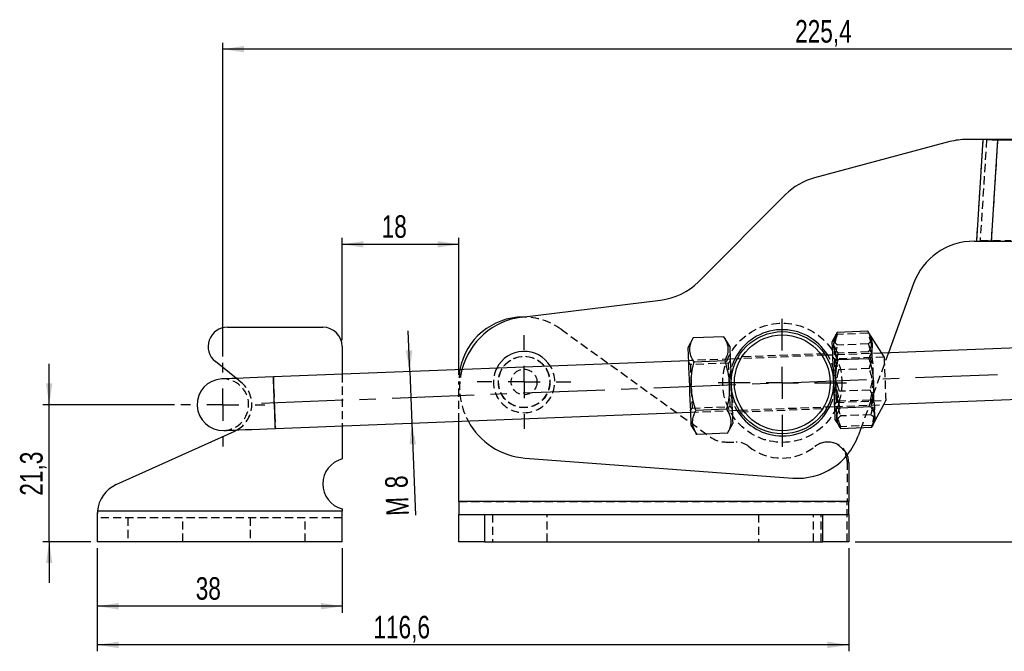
# Model space of a CAD drawing. Extents: x 50 to 380, y 23 to 289.
# Tile 5 of 12: x 64 to 217, y 191 to 289. Entities that reach past the tile are written whole.
import ezdxf

# ---------------------------------------------------------------- set-up
doc = ezdxf.new("R2010")
doc.units = 0
doc.linetypes.add('CENTERX2', pattern=[20.32, 12.7, -2.54, 2.54, -2.54])
doc.linetypes.add('HIDDEN', pattern=[1.905, 1.27, -0.635])
doc.layers.get('0').update_dxf_attribs({"linetype": 'CONTINUOUS'})
doc.layers.add('FORMATO', color=179, linetype='CONTINUOUS')
doc.styles.add('SLDTEXTSTYLE0', font='TXT', dxfattribs={"width": 0.75})
doc.dimstyles.new('SLDDIMSTYLE0', dxfattribs={"dimtxt": 3.5, "dimasz": 3.302, "dimexe": 0, "dimexo": 0.0625, "dimgap": 0.875, "dimtad": 1, "dimdec": 1, "dimrnd": 1e-09, "dimzin": 12, "dimtxsty": 'SLDTEXTSTYLE0', "dimsah": 1, "dimcen": 0.09, "dimazin": 3, "dimtfac": 1, "dimtdec": 1, "dimtofl": 0, "dimtmove": 0, "dimatfit": 3, "dimtolj": 1, "dimtzin": 12})
doc.dimstyles.new('SLDDIMSTYLE1', dxfattribs={"dimtxt": 3.5, "dimasz": 3.302, "dimexe": 0, "dimexo": 0.0625, "dimgap": 0.875, "dimtad": 1, "dimdec": 1, "dimrnd": 1e-09, "dimzin": 12, "dimtxsty": 'SLDTEXTSTYLE0', "dimsah": 1, "dimcen": 0.09, "dimazin": 3, "dimtfac": 1, "dimtofl": 0, "dimtmove": 0, "dimatfit": 3, "dimtolj": 1, "dimtzin": 12})
doc.dimstyles.new('SLDDIMSTYLE2', dxfattribs={"dimtxt": 3.5, "dimasz": 3.302, "dimexe": 0, "dimexo": 0.0625, "dimgap": 0.875, "dimtad": 1, "dimdec": 1, "dimrnd": 1e-09, "dimzin": 12, "dimtxsty": 'SLDTEXTSTYLE0', "dimsah": 1, "dimcen": 0.09, "dimazin": 3, "dimtfac": 1, "dimtdec": 1, "dimtmove": 0, "dimatfit": 3, "dimtolj": 1, "dimtzin": 12})
doc.dimstyles.new('SLDDIMSTYLE3', dxfattribs={"dimtxt": 3.5, "dimasz": 3.302, "dimexe": 0, "dimexo": 0.0625, "dimgap": 0.875, "dimtad": 1, "dimdec": 3, "dimrnd": 1e-09, "dimzin": 12, "dimtxsty": 'SLDTEXTSTYLE0', "dimsah": 1, "dimcen": 0.09, "dimazin": 3, "dimtfac": 1, "dimtdec": 3, "dimtofl": 0, "dimtmove": 0, "dimatfit": 3, "dimtolj": 1, "dimtzin": 12})
doc.dimstyles.new('SLDDIMSTYLE4', dxfattribs={"dimtxt": 3.5, "dimasz": 3.302, "dimexe": 0, "dimexo": 0.0625, "dimgap": 0.875, "dimtad": 1, "dimdec": 0, "dimrnd": 1e-09, "dimzin": 12, "dimtxsty": 'SLDTEXTSTYLE0', "dimsah": 1, "dimcen": 0.09, "dimazin": 3, "dimtfac": 1, "dimtdec": 0, "dimtmove": 0, "dimatfit": 3, "dimtolj": 1, "dimtzin": 12})
doc.dimstyles.new('SLDDIMSTYLE5', dxfattribs={"dimtxt": 3.5, "dimasz": 3.302, "dimexe": 0, "dimexo": 0.0625, "dimgap": 0.875, "dimtad": 1, "dimdec": 3, "dimrnd": 1e-09, "dimzin": 12, "dimtxsty": 'SLDTEXTSTYLE0', "dimsah": 1, "dimcen": 0.09, "dimazin": 3, "dimtfac": 1, "dimtdec": 3, "dimtmove": 0, "dimatfit": 3, "dimtolj": 1, "dimtzin": 12})

# ---------------------------------------------------------------- blocks, each defined once
blk = doc.blocks.new('_D')
at = {"layer": 'FORMATO'}
for p, q in [((95.77, 236.98), (95.77, 285.69)), ((321.12, 284.69), (95.77, 284.69)), ((321.12, 262.84), (321.12, 285.69))]:
    blk.add_line(p, q, dxfattribs=at)
for points in [[(95.77, 284.69), (99.07, 284.19), (99.07, 285.2)], [(321.12, 284.69), (317.82, 285.2), (317.82, 284.19)]]:
    blk.add_solid(points, dxfattribs=at)
at = {"layer": 'FORMATO', "insert": (184.59, 289.21), "char_height": 3.5, "attachment_point": 1, "style": 'SLDTEXTSTYLE0'}
blk.add_mtext('225,4', dxfattribs=at)
blk = doc.blocks.new('_D_1')
at = {"layer": 'FORMATO'}
for p, q in [((285.5, 281.61), (332.46, 281.61)), ((331.46, 281.61), (331.46, 208.19)), ((193.9, 208.19), (332.46, 208.19))]:
    blk.add_line(p, q, dxfattribs=at)
for points in [[(331.46, 281.61), (330.95, 278.31), (331.97, 278.31)], [(331.46, 208.19), (331.97, 211.49), (330.95, 211.49)]]:
    blk.add_solid(points, dxfattribs=at)
at = {"layer": 'FORMATO', "insert": (326.95, 237.55), "char_height": 3.5, "attachment_point": 1, "rotation": 90, "style": 'SLDTEXTSTYLE0'}
blk.add_mtext('73,4', dxfattribs=at)
blk = doc.blocks.new('_D_2')
at = {"layer": 'FORMATO'}
for p, q in [((68.81, 229.48), (68.81, 235.83)), ((88.27, 229.48), (67.81, 229.48)), ((68.81, 208.19), (68.81, 229.48)), ((75.28, 208.19), (67.81, 208.19)), ((68.81, 208.19), (68.81, 201.84))]:
    blk.add_line(p, q, dxfattribs=at)
for points in [[(68.81, 229.48), (69.32, 232.78), (68.31, 232.78)], [(68.81, 208.19), (68.31, 204.89), (69.32, 204.89)]]:
    blk.add_solid(points, dxfattribs=at)
at = {"layer": 'FORMATO', "insert": (64.3, 215.36), "char_height": 3.5, "attachment_point": 1, "rotation": 90, "style": 'SLDTEXTSTYLE0'}
blk.add_mtext('21,3', dxfattribs=at)
blk = doc.blocks.new('_D_3')
at = {"layer": 'FORMATO'}
for p, q in [((76.28, 207.19), (76.28, 197.19)), ((114.28, 207.19), (114.28, 197.19)), ((114.28, 198.19), (76.28, 198.19))]:
    blk.add_line(p, q, dxfattribs=at)
for points in [[(76.28, 198.19), (79.59, 197.68), (79.59, 198.7)], [(114.28, 198.19), (110.98, 198.7), (110.98, 197.68)]]:
    blk.add_solid(points, dxfattribs=at)
at = {"layer": 'FORMATO', "insert": (91.56, 202.7), "char_height": 3.5, "attachment_point": 1, "style": 'SLDTEXTSTYLE0'}
blk.add_mtext('38', dxfattribs=at)
blk = doc.blocks.new('_D_4')
at = {"layer": 'FORMATO'}
for p, q in [((114.28, 239.52), (114.28, 255.39)), ((132.4, 234.1), (132.4, 255.39)), ((114.28, 254.39), (132.4, 254.39))]:
    blk.add_line(p, q, dxfattribs=at)
for points in [[(114.28, 254.39), (117.59, 253.88), (117.59, 254.89)], [(132.4, 254.39), (129.1, 254.89), (129.1, 253.88)]]:
    blk.add_solid(points, dxfattribs=at)
at = {"layer": 'FORMATO', "insert": (120.42, 258.9), "char_height": 3.5, "attachment_point": 1, "style": 'SLDTEXTSTYLE0'}
blk.add_mtext('18', dxfattribs=at)
blk = doc.blocks.new('_D_5')
at = {"layer": 'FORMATO'}
for p, q in [((76.28, 207.19), (76.28, 191.19)), ((192.9, 207.19), (192.9, 191.19)), ((192.9, 192.19), (76.28, 192.19))]:
    blk.add_line(p, q, dxfattribs=at)
for points in [[(76.28, 192.19), (79.59, 191.68), (79.59, 192.7)], [(192.9, 192.19), (189.6, 192.7), (189.6, 191.68)]]:
    blk.add_solid(points, dxfattribs=at)
at = {"layer": 'FORMATO', "insert": (119.14, 196.7), "char_height": 3.5, "attachment_point": 1, "style": 'SLDTEXTSTYLE0'}
blk.add_mtext('116,6', dxfattribs=at)
blk = doc.blocks.new('_D_6')
at = {"layer": 'FORMATO'}
for p, q in [((124.8, 234.62), (124.55, 240.97)), ((124.8, 234.62), (125.11, 226.63)), ((125.11, 226.63), (125.67, 212.34))]:
    blk.add_line(p, q, dxfattribs=at)
for points in [[(124.8, 234.62), (125.18, 237.94), (124.16, 237.9)], [(125.11, 226.63), (124.73, 223.31), (125.75, 223.35)]]:
    blk.add_solid(points, dxfattribs=at)
at = {"layer": 'FORMATO', "char_height": 3.5, "attachment_point": 1, "rotation": 92.2458, "style": 'SLDTEXTSTYLE0'}
for s, insert in [('8', (121, 216.45)), ('M', (121.16, 212.17))]:
    blk.add_mtext(s, dxfattribs=dict(at, insert=insert))
blk = doc.blocks.new('SW_CENTERMARKSYMBOL_0')
at = {"layer": 'FORMATO', "color": 0}
for p, q in [((0, 5), (0, 9.9375)), ((0, 0), (0, 2.5)), ((-5, 0), (-9.9375, 0)), ((0, 0), (-2.5, 0)), ((0, 0), (0, -2.5)), ((0, 0), (2.5, 0)), ((5, 0), (9.9375, 0)), ((0, -5), (0, -9.9375))]:
    blk.add_line(p, q, dxfattribs=at)
blk = doc.blocks.new('SW_CENTERMARKSYMBOL_1')
at = {"layer": 'FORMATO', "color": 0}
for p, q in [((0, 5), (0, 7.2625)), ((0, 0), (0, 2.5)), ((-5, 0), (-7.2625, 0)), ((0, 0), (-2.5, 0)), ((0, 0), (0, -2.5)), ((0, 0), (2.5, 0)), ((5, 0), (7.2625, 0)), ((0, -5), (0, -7.2625))]:
    blk.add_line(p, q, dxfattribs=at)
blk = doc.blocks.new('SW_CENTERMARKSYMBOL_2')
at = {"layer": 'FORMATO', "color": 0}
for p, q in [((0, 5), (0, 6.5)), ((0, 0), (0, 2.5)), ((-5, 0), (-6.5, 0)), ((0, 0), (-2.5, 0)), ((0, 0), (0, -2.5)), ((0, 0), (2.5, 0)), ((5, 0), (6.5, 0)), ((0, -5), (0, -6.5))]:
    blk.add_line(p, q, dxfattribs=at)

msp = doc.modelspace()

# ---------------------------------------------------------------- linework, layer by layer
at = {"color": 7, "linetype": 'CONTINUOUS'}
for p, q in [((213.7276, 270.67), (211.2009, 270.67)), ((213.7276, 270.67), (212.7222, 254.87)), ((214.3024, 270.67), (216.0196, 270.5607)), ((219.0903, 270.67), (214.3024, 270.67)), ((216.0196, 270.5607), (215.0211, 254.87)), ((220.4227, 270.5607), (216.0196, 270.5607)), ((208.6127, 270.3292), (187.584, 264.6946)), ((183.1012, 262.1065), (169.569, 248.5743)), ((212.3722, 254.87), (212.7222, 254.87)), ((215.0211, 254.87), (219.809, 254.87)), ((202.9753, 248.2902), (199.0611, 237.5362)), ((142.1811, 243.0757), (163.7166, 245.7199)), ((96.4846, 241.5182), (111.2846, 241.5182)), ((173.5089, 240.0424), (168.751, 239.8558)), ((174.4365, 238.5721), (173.5089, 240.0424)), ((190.9476, 240.4261), (190.2993, 239.1942)), ((191.1098, 240.7079), (190.9702, 240.4142)), ((195.8677, 240.8945), (191.1098, 240.7079)), ((196.0354, 240.6127), (195.8677, 240.8945)), ((198.0265, 237.4956), (196.0531, 240.6238)), ((114.2846, 238.5182), (114.2846, 234.2116)), ((168.751, 239.8558), (167.9415, 238.3174)), ((225.5132, 238.5736), (198.0265, 237.4956)), ((190.3777, 237.1957), (189.2969, 237.1533)), ((97.8673, 233.5678), (94.6094, 236.1764)), ((168.0199, 236.3189), (103.6069, 233.7929)), ((173.656, 236.2925), (168.8981, 236.1059)), ((175.5956, 236.616), (174.5149, 236.5736)), ((196.0349, 236.6304), (191.2771, 236.4438)), ((196.6176, 226.2287), (198.34, 229.5018)), ((198.34, 229.5018), (225.8267, 230.5797)), ((103.9204, 225.799), (168.3333, 228.325)), ((173.9501, 228.7927), (169.1922, 228.6061)), ((174.8284, 228.5798), (175.9091, 228.6221)), ((189.6104, 229.1594), (190.6912, 229.2018)), ((196.3281, 229.1553), (191.5702, 228.9687)), ((114.2846, 226.2055), (114.2846, 221.0615)), ((132.4035, 218.6885), (132.4035, 226.916)), ((168.4117, 226.3266), (169.3393, 224.8562)), ((174.0972, 225.0428), (174.9067, 226.5813)), ((190.7695, 227.2034), (191.5123, 226.026)), ((79.2255, 217.0679), (97.6229, 225.3817)), ((97.6229, 225.3817), (97.9865, 225.5663)), ((174.0972, 225.0428), (169.3393, 224.8562)), ((196.454, 225.9443), (191.6961, 225.7577)), ((194.8187, 225.8802), (194.3667, 224.6382)), ((142.7022, 221.1882), (184.2247, 218.0862)), ((192.9035, 220.4636), (192.9035, 214.4385)), ((132.4035, 214.4385), (132.4035, 218.6885)), ((132.4035, 214.4385), (132.4035, 212.4385)), ((192.9035, 214.4385), (132.4035, 214.4385)), ((192.9035, 212.4385), (192.9035, 214.4385)), ((76.3028, 212.9385), (76.2846, 212.1311)), ((76.2846, 212.7685), (76.2846, 212.1311)), ((114.2846, 212.9385), (76.3028, 212.9385)), ((114.2846, 213.3155), (114.2846, 212.9385)), ((114.2846, 208.1885), (114.2846, 212.9385)), ((132.4035, 208.1885), (132.4035, 212.4385)), ((132.4035, 212.4385), (136.4035, 212.4385)), ((136.4035, 212.4385), (136.4035, 208.1885)), ((136.4035, 212.4385), (188.9035, 212.4385)), ((188.9035, 208.1885), (188.9035, 212.4385)), ((188.9035, 212.4385), (192.9035, 212.4385)), ((192.9035, 212.4385), (192.9035, 208.1885)), ((76.2846, 212.1311), (76.2846, 208.1885)), ((114.2846, 208.1885), (76.2846, 208.1885)), ((136.4035, 208.1885), (132.4035, 208.1885)), ((136.4035, 208.1885), (188.9035, 208.1885)), ((192.9035, 208.1885), (188.9035, 208.1885))]:
    msp.add_line(p, q, dxfattribs=at)
at = {"color": 7, "linetype": 'HIDDEN'}
for p, q in [((213.7276, 270.67), (212.7222, 254.87)), ((214.3024, 270.67), (213.3039, 254.9793)), ((216.0196, 270.5607), (215.0211, 254.87)), ((215.0211, 254.87), (213.3039, 254.9793)), ((213.3039, 254.9793), (218.0918, 254.9793)), ((148.2559, 241.2073), (171.4802, 224.4451)), ((195.8799, 240.5839), (191.122, 240.3973)), ((195.9451, 238.9219), (191.1872, 238.7353)), ((189.2969, 237.1533), (175.5956, 236.616)), ((189.1686, 237.3985), (175.7378, 236.8718)), ((198.0265, 237.4956), (190.3777, 237.1957)), ((190.6929, 236.5826), (190.3859, 236.9864)), ((198.396, 236.8847), (190.6929, 236.5826)), ((195.9936, 237.6835), (191.2358, 237.4969)), ((199.0611, 237.5362), (194.8187, 225.8802)), ((198.395, 236.9116), (198.0265, 237.4956)), ((174.5149, 236.5736), (168.0199, 236.3189)), ((168.3351, 235.7058), (168.0281, 236.1096)), ((174.2486, 235.9377), (168.3351, 235.7058)), ((174.5231, 236.3643), (174.2486, 235.9377)), ((114.2846, 234.2116), (114.2846, 226.2055)), ((196.0957, 235.0814), (191.3378, 234.8948)), ((98.5824, 232.9951), (97.8673, 233.5678)), ((132.4035, 226.916), (132.4035, 233.0987)), ((196.226, 231.7574), (191.4682, 231.5708)), ((190.6829, 229.4111), (190.9574, 229.8378)), ((190.6912, 229.2018), (198.34, 229.5018)), ((190.9574, 229.8378), (198.6605, 230.1398)), ((196.2868, 230.2084), (191.5289, 230.0218)), ((198.34, 229.5018), (198.6616, 230.1129)), ((168.3251, 228.5343), (168.5996, 228.961)), ((168.3333, 228.325), (174.8284, 228.5798)), ((168.5996, 228.961), (174.5131, 229.1929)), ((174.5131, 229.1929), (174.8201, 228.789)), ((175.9091, 228.6221), (189.6104, 229.1594)), ((176.0416, 228.3771), (189.4897, 228.9045)), ((196.3766, 227.9169), (191.6188, 227.7303)), ((196.4418, 226.2549), (191.6839, 226.0683)), ((173.8212, 223.6885), (175.4574, 223.6885)), ((192.6535, 220.6486), (192.6535, 214.4385)), ((132.4035, 214.4385), (192.9035, 214.4385)), ((132.4035, 214.4385), (192.6535, 214.4385)), ((192.6535, 208.1885), (192.6535, 214.4385)), ((114.2846, 212.9385), (76.3028, 212.9385)), ((136.4035, 212.4385), (136.4035, 208.1885)), ((137.6285, 212.4385), (137.6285, 208.1885)), ((146.1285, 208.1885), (146.1285, 212.4385)), ((178.9285, 212.4385), (178.9285, 208.1885)), ((187.4285, 208.1885), (187.4285, 212.4385)), ((188.6535, 208.1885), (188.6535, 212.4385)), ((114.2846, 211.9385), (76.2846, 211.9385)), ((81.0346, 211.9385), (81.0346, 208.1885)), ((89.5346, 208.1885), (89.5346, 211.9385)), ((100.0346, 211.9385), (100.0346, 208.1885)), ((108.5346, 208.1885), (108.5346, 211.9385))]:
    msp.add_line(p, q, dxfattribs=at)
at = {"color": 7, "linetype": 'CONTINUOUS', "flags": 128}
for points in [[(174.4365, 238.5721), (174.4401, 238.481), (174.4507, 238.2105), (174.468, 237.7688), (174.4915, 237.1694), (174.5205, 236.4304), (174.554, 235.5744), (174.5912, 234.6272), (174.6308, 233.6178), (174.6716, 232.5767), (174.7124, 231.5356), (174.752, 230.5261), (174.7892, 229.579), (174.8227, 228.7229), (174.8517, 227.9839), (174.8752, 227.3845), (174.8925, 226.9429), (174.9032, 226.6724), (174.9067, 226.5813), (174.9067, 226.5813)], [(190.2993, 239.1942), (190.3001, 239.1744), (190.3069, 238.9992), (190.3207, 238.6478), (190.341, 238.1308), (190.3671, 237.4639), (190.3984, 236.6675), (190.4337, 235.7656), (190.4722, 234.7858), (190.5125, 233.7577), (190.5535, 232.7127), (190.5939, 231.6824), (190.6325, 230.6982), (190.6681, 229.79), (190.6996, 228.9853), (190.7262, 228.3087), (190.7469, 227.7807), (190.7611, 227.4172), (190.7685, 227.2295), (190.7695, 227.2034)], [(167.9415, 238.3174), (167.9451, 238.2263), (167.9557, 237.9558), (167.973, 237.5141), (167.9965, 236.9147), (168.0255, 236.1757), (168.059, 235.3197), (168.0962, 234.3725), (168.1358, 233.3631), (168.1766, 232.322), (168.2174, 231.2809), (168.257, 230.2714), (168.2942, 229.3243), (168.3277, 228.4682), (168.3567, 227.7292), (168.3802, 227.1298), (168.3975, 226.6881), (168.4081, 226.4177), (168.4117, 226.3266), (168.4117, 226.3266)], [(103.6069, 233.7929), (102.3564, 233.7438), (101.1366, 233.696), (99.9777, 233.6505), (98.9082, 233.6086), (97.9544, 233.5712), (97.1397, 233.5392), (96.4843, 233.5135), (96.0043, 233.4947), (95.7114, 233.4832), (95.613, 233.4794)], [(95.9265, 225.4855), (96.0249, 225.4894), (96.3177, 225.5009), (96.7978, 225.5197), (97.4532, 225.5454), (98.2678, 225.5773), (99.2217, 225.6147), (100.2912, 225.6567), (101.4501, 225.7021), (102.6698, 225.75), (103.9204, 225.799)], [(192.9035, 220.4636), (192.8038, 221.2592), (192.6673, 221.675)]]:
    msp.add_lwpolyline(points, dxfattribs=at)
at = {"color": 7, "linetype": 'HIDDEN', "flags": 128}
for points in [[(198.395, 236.9116), (198.395, 236.9107), (198.3993, 236.801), (198.4105, 236.5141), (198.4281, 236.0654), (198.4511, 235.479), (198.4783, 234.7866), (198.5081, 234.0254), (198.5391, 233.2367)], [(168.3351, 235.7058), (168.336, 235.683), (168.3431, 235.5024), (168.3569, 235.151), (168.3766, 234.6477), (168.4012, 234.0196), (168.4294, 233.3006), (168.4597, 232.5295), (168.4903, 231.7478), (168.5197, 230.9976), (168.5463, 230.3195), (168.5687, 229.75), (168.5855, 229.3197), (168.596, 229.0519), (168.5996, 228.961), (168.5996, 228.961)], [(174.5131, 229.1929), (174.5122, 229.2157), (174.5051, 229.3963), (174.4913, 229.7477), (174.4716, 230.251), (174.447, 230.8791), (174.4188, 231.5981), (174.3885, 232.3692), (174.3579, 233.1509), (174.3285, 233.901), (174.3019, 234.5791), (174.2795, 235.1487), (174.2627, 235.579), (174.2522, 235.8468), (174.2486, 235.9377)], [(190.6929, 236.5826), (190.6955, 236.517), (190.705, 236.2752), (190.7209, 235.8682), (190.7425, 235.318), (190.7686, 234.654), (190.7976, 233.9123), (190.8282, 233.1327), (190.8586, 232.3572), (190.8872, 231.6278), (190.9125, 230.9836), (190.933, 230.4595), (190.9478, 230.0837), (190.9559, 229.8764), (190.9574, 229.8378)], [(132.5724, 234.9288), (132.4975, 234.4669), (132.4035, 233.0987)], [(103.6069, 233.7929), (103.6105, 233.6994), (103.6214, 233.4235), (103.6388, 232.9779), (103.6621, 232.3835), (103.6902, 231.6681), (103.7217, 230.8652), (103.7551, 230.0123), (103.789, 229.1493), (103.8216, 228.3165), (103.8516, 227.5529), (103.8774, 226.8942), (103.8979, 226.3711), (103.9122, 226.0082), (103.9194, 225.8224), (103.9204, 225.799)], [(198.5391, 233.2367), (198.5694, 232.4627), (198.5976, 231.7454), (198.622, 231.1233), (198.6413, 230.63), (198.6545, 230.2921), (198.661, 230.1277), (198.6616, 230.1129)]]:
    msp.add_lwpolyline(points, dxfattribs=at)
at = {"color": 8, "linetype": 'CONTINUOUS', "flags": 128}
msp.add_lwpolyline([(103.9204, 225.799), (103.9194, 225.8224), (103.9122, 226.0082), (103.8979, 226.3711), (103.8774, 226.8942), (103.8516, 227.5529), (103.8216, 228.3165), (103.789, 229.1493), (103.7551, 230.0123), (103.7217, 230.8652), (103.6902, 231.6681), (103.6621, 232.3835), (103.6388, 232.9779), (103.6214, 233.4235), (103.6105, 233.6994), (103.6069, 233.7929)], dxfattribs=at)
at = {"color": 7, "linetype": 'HIDDEN'}
for centre, radius in [((182.603, 232.8877), 9.25), ((142.5285, 233.0085), 4), ((142.5285, 233.0085), 3.9688), ((142.5285, 233.0085), 2)]:
    msp.add_circle(centre, radius, dxfattribs=at)
at = {"color": 7, "linetype": 'CONTINUOUS'}
for radius in [7.9375, 7.4375]:
    msp.add_circle((182.603, 232.8877), radius, dxfattribs=at)
for centre, radius, start, end in [((211.2009, 260.67), 10, 90, 105), ((190.1722, 255.0354), 10, 105, 135), ((212.3722, 244.87), 10, 90, 160), ((162.4979, 255.6453), 10, 277, 315), ((142.4035, 233.0987), 10, 90.201339, 169.45502), ((143.5217, 232.1576), 11, 97, 165.343918), ((96.4846, 238.5182), 3, 90, 231.314879), ((111.2846, 238.5182), 3, 0, 90), ((182.603, 232.8877), 8.25, 31.248317, 153.243225), ((142.5285, 233.0085), 4.7625, 31.246504, 153.245039), ((95.7698, 229.4825), 4, 92.245771, 272.245771), ((182.603, 232.8877), 8.25, 211.248317, 270), ((182.603, 232.8877), 8.25, 270, 333.243225), ((143.5217, 232.1576), 11, 208.129072, 265.727573), ((184.9697, 228.0584), 10, 265.727573, 340), ((115.2846, 217.1885), 4, 104.477512, 255.522488), ((81.2846, 212.5115), 5, 114.318484, 175.101081)]:
    msp.add_arc(centre, radius, start, end, dxfattribs=at)
at = {"color": 7, "linetype": 'HIDDEN'}
for centre, radius, start, end in [((142.4035, 233.0987), 10, 54.180022, 90.201339), ((182.603, 232.8877), 8.25, 333.243225, 31.248317), ((142.5285, 233.0085), 4.7625, 270, 31.246504), ((182.603, 232.8877), 8.25, 153.243225, 211.248317), ((143.5217, 232.1576), 11, 165.343918, 208.129072), ((142.5285, 233.0085), 4.7625, 153.245039, 270), ((95.7698, 229.4825), 4, 272.245771, 92.245771), ((95.7698, 229.4825), 4.5, 299.511816, 51.314879), ((173.8212, 227.6885), 4, 234.180022, 270), ((175.4574, 220.6885), 3, 51.057559, 90), ((189.6786, 220.4636), 3.2249, 22.064558, 128.543747), ((189.6136, 220.6486), 3.0399, 0, 128.870875), ((182.5285, 229.4385), 8.25, 231.057559, 308.543747)]:
    msp.add_arc(centre, radius, start, end, dxfattribs=at)
at = {"color": 7, "linetype": 'CONTINUOUS'}
for points, knots in [([(216.0196, 270.5607), (215.6654, 270.5772), (214.957, 270.61), (214.1374, 270.65), (213.7276, 270.67)], [0, 0, 0, 0, 0.49999962, 1, 1, 1, 1]), ([(212.7222, 254.87), (213.1331, 254.8682), (213.955, 254.8647), (214.6657, 254.8682), (215.0211, 254.87)], [0, 0, 0, 0, 0.49999892, 1, 1, 1, 1]), ([(173.5089, 240.0424), (173.6892, 239.7235), (174.0538, 239.0788), (174.2159, 238.1088), (174.0706, 237.1697), (173.795, 236.5867), (173.656, 236.2925)], [0, 0, 0, 0, 0.26460247, 0.53494227, 0.76534039, 1, 1, 1, 1]), ([(191.2771, 236.4438), (191.095, 236.8073), (190.7269, 237.5422), (190.5595, 238.646), (190.6998, 239.7128), (190.9723, 240.3742), (191.1098, 240.7079)], [0, 0, 0, 0, 0.26460224, 0.53494206, 0.76534019, 1, 1, 1, 1]), ([(195.8677, 240.8945), (196.0498, 240.531), (196.4179, 239.7961), (196.5853, 238.6923), (196.4449, 237.6255), (196.1724, 236.9641), (196.0349, 236.6304)], [0, 0, 0, 0, 0.26460223, 0.53494223, 0.76534016, 1, 1, 1, 1]), ([(168.8981, 236.1059), (168.7178, 236.4248), (168.3532, 237.0695), (168.1911, 238.0395), (168.3364, 238.9786), (168.612, 239.5616), (168.751, 239.8558)], [0, 0, 0, 0, 0.26460221, 0.53494227, 0.76534018, 1, 1, 1, 1]), ([(169.1922, 228.6061), (169.0487, 229.0724), (168.7603, 230.0093), (168.4756, 231.6082), (168.4196, 233.4043), (168.6294, 234.9557), (168.8385, 235.8506), (168.8981, 236.1059)], [0, 0, 0, 0, 0.19205034, 0.38595635, 0.63793332, 0.89671937, 1, 1, 1, 1]), ([(173.656, 236.2925), (173.7354, 236.0427), (174.009, 235.1824), (174.3421, 233.6532), (174.4308, 231.8632), (174.2717, 230.2306), (174.0577, 229.2738), (173.9501, 228.7927)], [0, 0, 0, 0, 0.10328112, 0.35563245, 0.6140412, 0.80591559, 1, 1, 1, 1]), ([(191.5702, 228.9687), (191.4267, 229.4334), (191.1384, 230.3672), (190.854, 231.9608), (190.7982, 233.751), (191.0082, 235.2973), (191.2174, 236.1893), (191.2771, 236.4438)], [0, 0, 0, 0, 0.192050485, 0.385956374, 0.637933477, 0.89671945, 1, 1, 1, 1]), ([(196.0349, 236.6304), (196.1144, 236.3814), (196.3878, 235.524), (196.7207, 233.9998), (196.8092, 232.2157), (196.6498, 230.5885), (196.4357, 229.6348), (196.3281, 229.1553)], [0, 0, 0, 0, 0.103281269, 0.355632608, 0.614041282, 0.80591561, 1, 1, 1, 1]), ([(169.3393, 224.8562), (169.159, 225.1751), (168.7944, 225.8198), (168.6323, 226.7899), (168.7776, 227.7289), (169.0532, 228.312), (169.1922, 228.6061)], [0, 0, 0, 0, 0.264602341, 0.534942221, 0.76534034, 1, 1, 1, 1]), ([(173.9501, 228.7927), (174.1304, 228.4738), (174.495, 227.8291), (174.6571, 226.8591), (174.5118, 225.92), (174.2362, 225.337), (174.0972, 225.0428)], [0, 0, 0, 0, 0.264602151, 0.534942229, 0.765340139, 1, 1, 1, 1]), ([(191.6961, 225.7577), (191.5176, 226.0298), (191.1568, 226.58), (191.0001, 227.4099), (191.1507, 228.215), (191.4295, 228.7159), (191.5702, 228.9687)], [0, 0, 0, 0, 0.26460237, 0.53494225, 0.7653402, 1, 1, 1, 1]), ([(196.3281, 229.1553), (196.5066, 228.8832), (196.8674, 228.333), (197.0241, 227.5031), (196.8735, 226.698), (196.5947, 226.1971), (196.454, 225.9443)], [0, 0, 0, 0, 0.26460226, 0.53494226, 0.76534032, 1, 1, 1, 1])]:
    msp.add_open_spline(points, degree=3, knots=knots, dxfattribs=at)
at = {"color": 7, "linetype": 'HIDDEN'}
for points, knots in [([(190.9702, 240.4142), (190.8698, 240.2265), (190.6136, 239.7471), (190.5486, 239.0062), (190.7578, 238.2155), (191.0755, 237.7379), (191.2358, 237.4969)], [0, 0, 0, 0, 0.19137904, 0.48863658, 0.74197525, 1, 1, 1, 1]), ([(191.122, 240.3973), (190.9732, 239.9132), (190.6723, 238.9344), (190.6045, 237.499), (190.84, 236.1386), (191.1709, 235.312), (191.3378, 234.8948)], [0, 0, 0, 0, 0.26460223, 0.5349422, 0.76534033, 1, 1, 1, 1]), ([(196.0957, 235.0814), (196.2445, 235.5656), (196.5454, 236.5444), (196.6132, 237.9797), (196.3777, 239.3401), (196.0468, 240.1668), (195.8799, 240.5839)], [0, 0, 0, 0, 0.26460231, 0.53494221, 0.76534022, 1, 1, 1, 1]), ([(196.3611, 240.0984), (196.4252, 239.972), (196.5537, 239.7188), (196.3737, 239.3202), (196.0888, 239.0555), (195.9451, 238.9219)], [0, 0, 0, 0, 0.33062047, 0.66224331, 1, 1, 1, 1]), ([(195.9936, 237.6835), (196.1506, 237.9688), (196.4679, 238.5456), (196.5543, 239.3847), (196.3811, 240.0796), (196.1314, 240.4647), (196.0354, 240.6127)], [0, 0, 0, 0, 0.29101217, 0.58833485, 0.84172886, 1, 1, 1, 1]), ([(191.1872, 238.7353), (191.0163, 238.873), (190.6708, 239.1514), (190.5122, 239.539), (190.6378, 239.7844), (190.6845, 239.8756)], [0, 0, 0, 0, 0.38085113, 0.76996091, 1, 1, 1, 1]), ([(191.4682, 231.5708), (191.3255, 232.016), (191.0387, 232.9106), (190.7569, 234.4377), (190.704, 236.1534), (190.9165, 237.636), (191.1271, 238.4913), (191.1872, 238.7353)], [0, 0, 0, 0, 0.19205038, 0.38595635, 0.63793343, 0.89671933, 1, 1, 1, 1]), ([(195.9451, 238.9219), (196.0241, 238.6834), (196.2961, 237.862), (196.6265, 236.4016), (196.7121, 234.6916), (196.5501, 233.1316), (196.3345, 232.2172), (196.226, 231.7574)], [0, 0, 0, 0, 0.103280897, 0.355632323, 0.61404111, 0.80591547, 1, 1, 1, 1]), ([(191.2358, 237.4969), (191.1761, 237.2425), (190.9706, 236.3663), (190.7581, 234.8208), (190.8096, 233.0352), (191.0959, 231.4254), (191.384, 230.4915), (191.5289, 230.0218)], [0, 0, 0, 0, 0.10328119, 0.3556325, 0.61404118, 0.80591561, 1, 1, 1, 1]), ([(196.2868, 230.2084), (196.3934, 230.6829), (196.6077, 231.6365), (196.7665, 233.2475), (196.6819, 235.0365), (196.3514, 236.5616), (196.073, 237.4345), (195.9936, 237.6835)], [0, 0, 0, 0, 0.192050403, 0.385956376, 0.637933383, 0.896719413, 1, 1, 1, 1]), ([(191.3378, 234.8948), (191.2777, 234.6508), (191.0708, 233.8107), (190.8558, 232.3289), (190.9044, 230.6175), (191.1881, 229.075), (191.4747, 228.1802), (191.6188, 227.7303)], [0, 0, 0, 0, 0.10328105, 0.35563241, 0.61404112, 0.80591558, 1, 1, 1, 1]), ([(196.3766, 227.9169), (196.484, 228.3719), (196.6998, 229.2862), (196.8612, 230.8306), (196.7796, 232.5453), (196.4517, 234.0066), (196.1747, 234.8429), (196.0957, 235.0814)], [0, 0, 0, 0, 0.19205027, 0.38595633, 0.63793337, 0.89671927, 1, 1, 1, 1]), ([(191.6839, 226.0683), (191.4977, 226.5393), (191.1211, 227.4915), (190.941, 228.9172), (191.0693, 230.2918), (191.3344, 231.1419), (191.4682, 231.5708)], [0, 0, 0, 0, 0.26460233, 0.53494223, 0.76534025, 1, 1, 1, 1]), ([(196.226, 231.7574), (196.4123, 231.2864), (196.7889, 230.3342), (196.9689, 228.9085), (196.8407, 227.5339), (196.5756, 226.6838), (196.4418, 226.2549)], [0, 0, 0, 0, 0.26460232, 0.53494232, 0.76534034, 1, 1, 1, 1]), ([(191.5289, 230.0218), (191.3759, 229.6452), (191.0665, 228.8837), (190.986, 227.7703), (191.2095, 226.7176), (191.5329, 226.0796), (191.6961, 225.7577)], [0, 0, 0, 0, 0.26460223, 0.53494225, 0.76534024, 1, 1, 1, 1]), ([(196.454, 225.9443), (196.607, 226.321), (196.9164, 227.0825), (196.9969, 228.1959), (196.7734, 229.2485), (196.45, 229.8865), (196.2868, 230.2084)], [0, 0, 0, 0, 0.2646022, 0.53494198, 0.76534011, 1, 1, 1, 1]), ([(191.6188, 227.7303), (191.4592, 227.5797), (191.1365, 227.2751), (191.0087, 226.8763), (191.1532, 226.6414), (191.2069, 226.5541)], [0, 0, 0, 0, 0.38085142, 0.76996089, 1, 1, 1, 1]), ([(196.8835, 226.7766), (196.9375, 226.9077), (197.0458, 227.1702), (196.8351, 227.5534), (196.5304, 227.795), (196.3766, 227.9169)], [0, 0, 0, 0, 0.33062071, 0.66224325, 1, 1, 1, 1])]:
    msp.add_open_spline(points, degree=3, knots=knots, dxfattribs=at)
at = {"layer": 'FORMATO', "linetype": 'CENTERX2'}
msp.add_line((101.7651, 229.7176), (227.6684, 234.655), dxfattribs=at)

# ---------------------------------------------------------------- block references
at = {"layer": 'FORMATO'}
for name, p in [('SW_CENTERMARKSYMBOL_0', (182.603, 232.8877)), ('SW_CENTERMARKSYMBOL_1', (142.5285, 233.0085)), ('SW_CENTERMARKSYMBOL_2', (95.7698, 229.4825))]:
    msp.add_blockref(name, p, dxfattribs=at)

# ---------------------------------------------------------------- dimensions: what is measured, and where the dimension line sits
for base, p1, p2, dimstyle, picture, middle in [((95.7698, 284.6949), (321.1237, 261.8358), (95.7698, 235.9825), 'SLDDIMSTYLE0', '_D', (190.41, 284.6949)), ((132.4035, 254.3869), (114.2846, 238.5182), (132.4035, 233.0987), 'SLDDIMSTYLE4', '_D_4', (123.0081, 254.3869)), ((76.2846, 198.1885), (114.2846, 208.1885), (76.2846, 208.1885), 'SLDDIMSTYLE3', '_D_3', (94.1458, 198.1885)), ((76.2846, 192.1885), (192.9035, 208.1885), (76.2846, 208.1885), 'SLDDIMSTYLE1', '_D_5', (124.9624, 192.1885))]:
    dim = msp.add_linear_dim(base=base, p1=p1, p2=p2, dimstyle=dimstyle, dxfattribs=at)
    dim.commit()
    dim.dimension.update_dxf_attribs({"geometry": picture, "text_midpoint": middle, "dimtype": 160})
for base, p1, p2, dimstyle, picture, middle in [((331.4592, 208.1885), (284.4956, 281.6082), (192.9035, 208.1885), 'SLDDIMSTYLE1', '_D_1', (331.4592, 242.0718)), ((68.814, 229.4825), (76.2846, 208.1885), (89.2698, 229.4825), 'SLDDIMSTYLE2', '_D_2', (68.814, 219.8879))]:
    dim = msp.add_linear_dim(base=base, p1=p1, p2=p2, angle=90, dimstyle=dimstyle, dxfattribs=at)
    dim.commit()
    dim.dimension.update_dxf_attribs({"geometry": picture, "text_midpoint": middle, "dimtype": 160})
dim = msp.add_linear_dim(base=(125.1111, 226.63), p1=(103.6069, 233.7929), p2=(103.9204, 225.799), angle=272.245771, text='M<>', dimstyle='SLDDIMSTYLE5', dxfattribs=at)
dim.commit()
dim.dimension.update_dxf_attribs({"geometry": '_D_6', "text_midpoint": (125.5367, 215.7782), "dimtype": 160})

doc.saveas('drawing.dxf')
